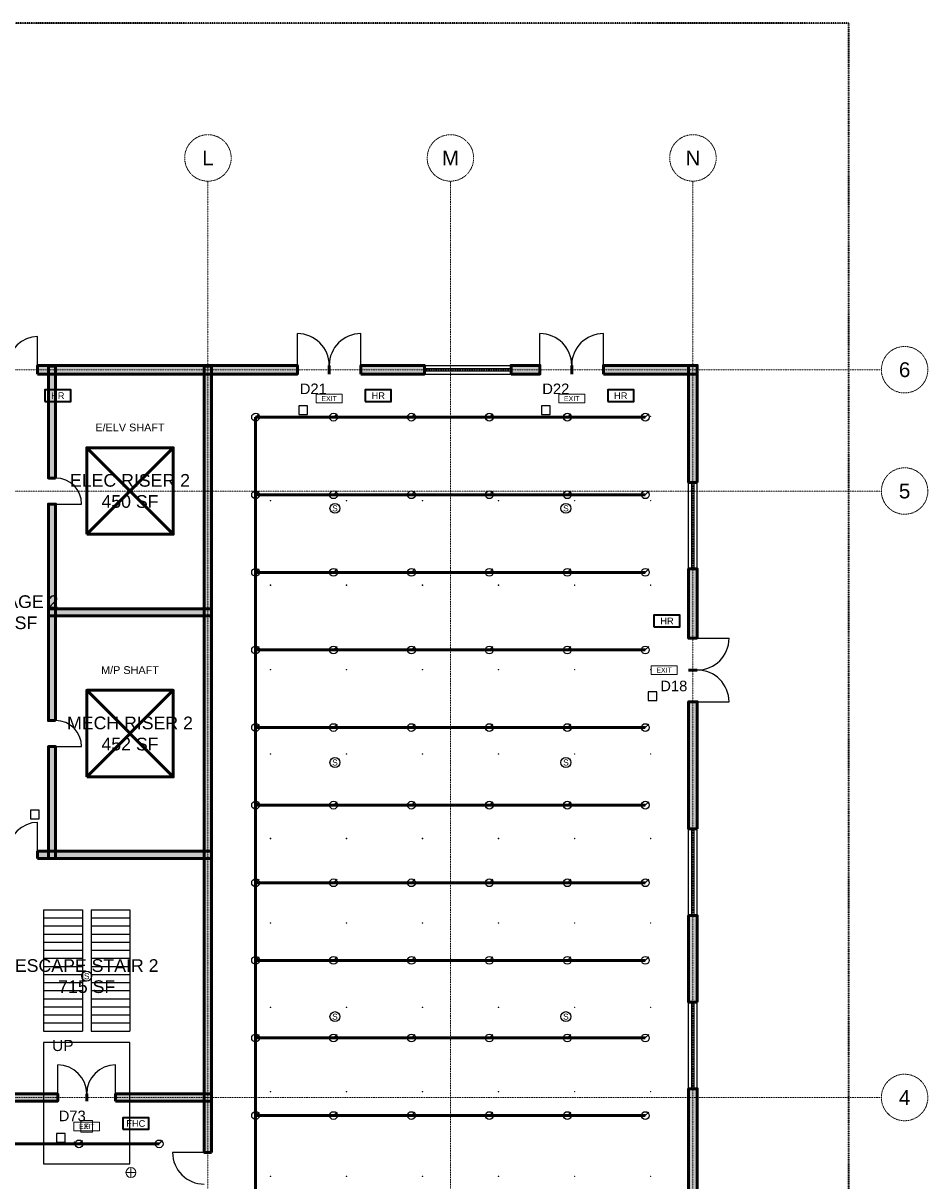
# Model space of a CAD drawing. Header units: inches. Extents: x -108 to 4832, y -12 to 3555.
# Tile 15 of 15: x 3598 to 4832, y 1965 to 3543. Entities that reach past the tile are written whole.
import ezdxf
from ezdxf.enums import TextEntityAlignment as Align

# ---------------------------------------------------------------- set-up
doc = ezdxf.new("R2010")
doc.units = ezdxf.units.IN
doc.header["$LTSCALE"] = 0.03937
doc.header["$MEASUREMENT"] = 0
doc.linetypes.add('CENTER', pattern=[5.08, 3.175, -0.635, 0.635, -0.635])
doc.linetypes.add('PHANTOM', pattern=[6.35, 3.175, -0.635, 0.635, -0.635, 0.635, -0.635])
for name, color, linetype, lineweight in [('A-ANNO-SYMB', 2, 'Continuous', 18), ('A-AREA-IDEN', 2, 'Continuous', 18), ('A-DOOR', 3, 'Continuous', 25), ('A-FLOR-STRS', 252, 'Continuous', 25), ('A-GLAZ', 4, 'Continuous', 25), ('A-WALL', 7, 'Continuous', 50), ('A-WALL-PATT', 8, 'Continuous', 9), ('C-PROP-LINE', 1, 'PHANTOM', 35), ('E-ANNO-TEXT', 52, 'Continuous', 18), ('E-DB', 6, 'Continuous', 50), ('E-FALM', 230, 'Continuous', 25), ('E-LITE', 2, 'Continuous', 18), ('E-LITE-EMER', 40, 'Continuous', 18), ('FP-ANNO-TEXT', 14, 'Continuous', 18), ('FP-HOSE', 20, 'Continuous', 35), ('FP-SPRK-HEAD', 1, 'Continuous', 25), ('FP-SPRK-PIPE', 12, 'Continuous', 50), ('M-ANNO-TEXT', 150, 'Continuous', 18), ('M-HVAC-EQPT', 30, 'Continuous', 50), ('M-HVAC-SCD', 4, 'Continuous', 18), ('S-GRID', 1, 'CENTER', 13)]:
    doc.layers.add(name, color=color, linetype=linetype, lineweight=lineweight)
doc.styles.add('NCS-ARIAL', font='arial.ttf')

msp = doc.modelspace()

# ---------------------------------------------------------------- hatches: boundary and pattern name
at = {"layer": 'A-WALL-PATT'}
for points in [[(3618.11024, 3064.96063), (3972.44094, 3064.96063), (3972.44094, 3076.77165), (3618.11024, 3076.77165)], [(3642.71654, 2923.22835), (3642.71654, 3075.7874), (3632.87402, 3075.7874), (3632.87402, 2923.22835)], [(3855.31496, 2003.93701), (3855.31496, 3075.7874), (3845.47244, 3075.7874), (3845.47244, 2003.93701)], [(4059.05512, 3064.96063), (4145.66929, 3064.96063), (4145.66929, 3076.77165), (4059.05512, 3076.77165)], [(4263.77953, 3064.96063), (4303.14961, 3064.96063), (4303.14961, 3076.77165), (4263.77953, 3076.77165)], [(4389.76378, 3064.96063), (4517.71654, 3064.96063), (4517.71654, 3076.77165), (4389.76378, 3076.77165)], [(4517.71654, 2917.32283), (4517.71654, 3076.77165), (4505.90551, 3076.77165), (4505.90551, 2917.32283)], [(3642.71654, 2592.51969), (3642.71654, 2887.79528), (3632.87402, 2887.79528), (3632.87402, 2592.51969)], [(4517.71654, 2704.72441), (4517.71654, 2799.2126), (4505.90551, 2799.2126), (4505.90551, 2704.72441)], [(3632.87402, 2735.23622), (3855.31496, 2735.23622), (3855.31496, 2745.07874), (3632.87402, 2745.07874)], [(4517.71654, 2444.88189), (4517.71654, 2618.11024), (4505.90551, 2618.11024), (4505.90551, 2444.88189)], [(3642.71654, 2404.52756), (3642.71654, 2557.08661), (3632.87402, 2557.08661), (3632.87402, 2404.52756)], [(3618.11024, 2404.52756), (3855.31496, 2404.52756), (3855.31496, 2414.37008), (3618.11024, 2414.37008)], [(4517.71654, 2208.66142), (4517.71654, 2326.77165), (4505.90551, 2326.77165), (4505.90551, 2208.66142)], [(3514.76378, 2073.8189), (3645.66929, 2073.8189), (3645.66929, 2083.66142), (3514.76378, 2083.66142)], [(3724.40945, 2073.8189), (3855.31496, 2073.8189), (3855.31496, 2083.66142), (3724.40945, 2083.66142)], [(4517.71654, 1885.82677), (4517.71654, 2090.55118), (4505.90551, 2090.55118), (4505.90551, 1885.82677)]]:
    msp.add_hatch(color=256, dxfattribs=at).paths.add_polyline_path(points)

# ---------------------------------------------------------------- linework, layer by layer
at = {"layer": 'A-DOOR'}
for p, q in [((3618.11024, 3076.77165), (3618.11024, 3116.14173)), ((3972.44094, 3076.77165), (3972.44094, 3120.07874)), ((4059.05512, 3076.77165), (4059.05512, 3120.07874)), ((4303.14961, 3076.77165), (4303.14961, 3120.07874)), ((4389.76378, 3076.77165), (4389.76378, 3120.07874)), ((3642.71654, 2887.79528), (3678.14961, 2887.79528)), ((4517.71654, 2704.72441), (4561.02362, 2704.72441)), ((4517.71654, 2618.11024), (4561.02362, 2618.11024)), ((3642.71654, 2557.08661), (3678.14961, 2557.08661)), ((3618.11024, 2414.37008), (3618.11024, 2453.74016)), ((3645.66929, 2083.66142), (3645.66929, 2123.0315)), ((3724.40945, 2083.66142), (3724.40945, 2123.0315)), ((3845.47244, 2003.93701), (3802.16535, 2003.93701))]:
    msp.add_line(p, q, dxfattribs=at)
for centre, radius, start, end in [((3618.11024, 3076.77165), 39.37008, 90, 180), ((3972.44094, 3076.77165), 43.30709, 0, 90), ((4059.05512, 3076.77165), 43.30709, 90, 180), ((4303.14961, 3076.77165), 43.30709, 0, 90), ((4389.76378, 3076.77165), 43.30709, 90, 180), ((3642.71654, 2887.79528), 35.43307, 0, 90), ((4517.71654, 2704.72441), 43.30709, -90, 0), ((4517.71654, 2618.11024), 43.30709, 0, 90), ((3642.71654, 2557.08661), 35.43307, 0, 90), ((3618.11024, 2414.37008), 39.37008, 90, 180), ((3645.66929, 2083.66142), 39.37008, 0, 90), ((3724.40945, 2083.66142), 39.37008, 90, 180), ((3845.47244, 2003.93701), 43.30709, 180, -90)]:
    msp.add_arc(centre, radius, start, end, dxfattribs=at)
at = {"layer": 'A-FLOR-STRS'}
for p, q in [((3625.98425, 2334.64567), (3679.13386, 2334.64567)), ((3625.98425, 2334.64567), (3625.98425, 2169.29134)), ((3625.98425, 2323.62205), (3679.13386, 2323.62205)), ((3679.13386, 2334.64567), (3679.13386, 2169.29134)), ((3690.94488, 2334.64567), (3744.09449, 2334.64567)), ((3690.94488, 2334.64567), (3690.94488, 2169.29134)), ((3690.94488, 2323.62205), (3744.09449, 2323.62205)), ((3744.09449, 2334.64567), (3744.09449, 2169.29134)), ((3625.98425, 2312.59843), (3679.13386, 2312.59843)), ((3690.94488, 2312.59843), (3744.09449, 2312.59843)), ((3625.98425, 2301.5748), (3679.13386, 2301.5748)), ((3625.98425, 2290.55118), (3679.13386, 2290.55118)), ((3690.94488, 2301.5748), (3744.09449, 2301.5748)), ((3690.94488, 2290.55118), (3744.09449, 2290.55118)), ((3625.98425, 2279.52756), (3679.13386, 2279.52756)), ((3690.94488, 2279.52756), (3744.09449, 2279.52756)), ((3625.98425, 2268.50394), (3679.13386, 2268.50394)), ((3625.98425, 2257.48031), (3679.13386, 2257.48031)), ((3690.94488, 2268.50394), (3744.09449, 2268.50394)), ((3690.94488, 2257.48031), (3744.09449, 2257.48031)), ((3625.98425, 2246.45669), (3679.13386, 2246.45669)), ((3690.94488, 2246.45669), (3744.09449, 2246.45669)), ((3625.98425, 2235.43307), (3679.13386, 2235.43307)), ((3690.94488, 2235.43307), (3744.09449, 2235.43307)), ((3625.98425, 2224.40945), (3679.13386, 2224.40945)), ((3625.98425, 2213.38583), (3679.13386, 2213.38583)), ((3690.94488, 2224.40945), (3744.09449, 2224.40945)), ((3690.94488, 2213.38583), (3744.09449, 2213.38583)), ((3625.98425, 2202.3622), (3679.13386, 2202.3622)), ((3690.94488, 2202.3622), (3744.09449, 2202.3622)), ((3625.98425, 2191.33858), (3679.13386, 2191.33858)), ((3625.98425, 2180.31496), (3679.13386, 2180.31496)), ((3690.94488, 2191.33858), (3744.09449, 2191.33858)), ((3690.94488, 2180.31496), (3744.09449, 2180.31496)), ((3625.98425, 2169.29134), (3679.13386, 2169.29134)), ((3690.94488, 2169.29134), (3744.09449, 2169.29134))]:
    msp.add_line(p, q, dxfattribs=at)
msp.add_lwpolyline([(3625.98425, 1988.18898), (3744.09449, 1988.18898), (3744.09449, 2153.54331), (3625.98425, 2153.54331)], close=True, dxfattribs=at)
at = {"layer": 'A-GLAZ'}
for p, q in [((4145.66929, 3076.77165), (4263.77953, 3076.77165)), ((4145.66929, 3072.34252), (4263.77953, 3072.34252)), ((4145.66929, 3069.38976), (4263.77953, 3069.38976)), ((4145.66929, 3064.96063), (4263.77953, 3064.96063)), ((4505.90551, 2799.2126), (4505.90551, 2917.32283)), ((4510.33465, 2799.2126), (4510.33465, 2917.32283)), ((4513.2874, 2799.2126), (4513.2874, 2917.32283)), ((4517.71654, 2799.2126), (4517.71654, 2917.32283)), ((4505.90551, 2326.77165), (4505.90551, 2444.88189)), ((4510.33465, 2326.77165), (4510.33465, 2444.88189)), ((4513.2874, 2326.77165), (4513.2874, 2444.88189)), ((4517.71654, 2326.77165), (4517.71654, 2444.88189)), ((4505.90551, 2090.55118), (4505.90551, 2208.66142)), ((4510.33465, 2090.55118), (4510.33465, 2208.66142)), ((4513.2874, 2090.55118), (4513.2874, 2208.66142)), ((4517.71654, 2090.55118), (4517.71654, 2208.66142))]:
    msp.add_line(p, q, dxfattribs=at)
at = {"layer": 'A-WALL'}
for p, q in [((3618.11024, 3064.96063), (3618.11024, 3076.77165)), ((3972.44094, 3064.96063), (3972.44094, 3076.77165)), ((4015.74803, 3064.96063), (4015.74803, 3076.77165)), ((4015.74803, 3064.96063), (4015.74803, 3076.77165)), ((4059.05512, 3064.96063), (4059.05512, 3076.77165)), ((4145.66929, 3064.96063), (4145.66929, 3076.77165)), ((4263.77953, 3064.96063), (4263.77953, 3076.77165)), ((4303.14961, 3064.96063), (4303.14961, 3076.77165)), ((4346.45669, 3064.96063), (4346.45669, 3076.77165)), ((4346.45669, 3064.96063), (4346.45669, 3076.77165)), ((4389.76378, 3064.96063), (4389.76378, 3076.77165)), ((3642.71654, 2923.22835), (3632.87402, 2923.22835)), ((4517.71654, 2917.32283), (4505.90551, 2917.32283)), ((3642.71654, 2887.79528), (3632.87402, 2887.79528)), ((4517.71654, 2799.2126), (4505.90551, 2799.2126)), ((4517.71654, 2704.72441), (4505.90551, 2704.72441)), ((4517.71654, 2661.41732), (4505.90551, 2661.41732)), ((4517.71654, 2661.41732), (4505.90551, 2661.41732)), ((4517.71654, 2618.11024), (4505.90551, 2618.11024)), ((3642.71654, 2592.51969), (3632.87402, 2592.51969)), ((3642.71654, 2557.08661), (3632.87402, 2557.08661)), ((4517.71654, 2444.88189), (4505.90551, 2444.88189)), ((3618.11024, 2404.52756), (3618.11024, 2414.37008)), ((4517.71654, 2326.77165), (4505.90551, 2326.77165)), ((4517.71654, 2208.66142), (4505.90551, 2208.66142)), ((3645.66929, 2073.8189), (3645.66929, 2083.66142)), ((3685.03937, 2073.8189), (3685.03937, 2083.66142)), ((3685.03937, 2073.8189), (3685.03937, 2083.66142)), ((3724.40945, 2073.8189), (3724.40945, 2083.66142)), ((4517.71654, 2090.55118), (4505.90551, 2090.55118)), ((3855.31496, 2003.93701), (3845.47244, 2003.93701))]:
    msp.add_line(p, q, dxfattribs=at)
for points in [[(3618.11024, 3064.96063), (3972.44094, 3064.96063), (3972.44094, 3076.77165), (3618.11024, 3076.77165)], [(3642.71654, 2923.22835), (3642.71654, 3075.7874), (3632.87402, 3075.7874), (3632.87402, 2923.22835)], [(3855.31496, 2003.93701), (3855.31496, 3075.7874), (3845.47244, 3075.7874), (3845.47244, 2003.93701)], [(4059.05512, 3064.96063), (4145.66929, 3064.96063), (4145.66929, 3076.77165), (4059.05512, 3076.77165)], [(4263.77953, 3064.96063), (4303.14961, 3064.96063), (4303.14961, 3076.77165), (4263.77953, 3076.77165)], [(4389.76378, 3064.96063), (4517.71654, 3064.96063), (4517.71654, 3076.77165), (4389.76378, 3076.77165)], [(4517.71654, 2917.32283), (4517.71654, 3076.77165), (4505.90551, 3076.77165), (4505.90551, 2917.32283)], [(3642.71654, 2592.51969), (3642.71654, 2887.79528), (3632.87402, 2887.79528), (3632.87402, 2592.51969)], [(4517.71654, 2704.72441), (4517.71654, 2799.2126), (4505.90551, 2799.2126), (4505.90551, 2704.72441)], [(3632.87402, 2735.23622), (3855.31496, 2735.23622), (3855.31496, 2745.07874), (3632.87402, 2745.07874)], [(4517.71654, 2444.88189), (4517.71654, 2618.11024), (4505.90551, 2618.11024), (4505.90551, 2444.88189)], [(3642.71654, 2404.52756), (3642.71654, 2557.08661), (3632.87402, 2557.08661), (3632.87402, 2404.52756)], [(3618.11024, 2404.52756), (3855.31496, 2404.52756), (3855.31496, 2414.37008), (3618.11024, 2414.37008)], [(4517.71654, 2208.66142), (4517.71654, 2326.77165), (4505.90551, 2326.77165), (4505.90551, 2208.66142)], [(3514.76378, 2073.8189), (3645.66929, 2073.8189), (3645.66929, 2083.66142), (3514.76378, 2083.66142)], [(3724.40945, 2073.8189), (3855.31496, 2073.8189), (3855.31496, 2083.66142), (3724.40945, 2083.66142)], [(4517.71654, 1885.82677), (4517.71654, 2090.55118), (4505.90551, 2090.55118), (4505.90551, 1885.82677)]]:
    msp.add_lwpolyline(points, close=True, dxfattribs=at)
at = {"layer": 'C-PROP-LINE'}
msp.add_lwpolyline([(0, 0), (4724.40945, 0), (4724.40945, 3543.30709), (0, 3543.30709)], close=True, dxfattribs=at)
at = {"layer": 'E-DB'}
for p, q in [((3685.03937, 2846.45669), (3803.14961, 2964.56693)), ((3685.03937, 2964.56693), (3803.14961, 2846.45669))]:
    msp.add_line(p, q, dxfattribs=at)
msp.add_lwpolyline([(3685.03937, 2846.45669), (3803.14961, 2846.45669), (3803.14961, 2964.56693), (3685.03937, 2964.56693)], close=True, dxfattribs=at)
at = {"layer": 'E-FALM'}
for points in [[(3974.40945, 3009.84252), (3986.22047, 3009.84252), (3986.22047, 3021.65354), (3974.40945, 3021.65354)], [(4305.11811, 3009.84252), (4316.92913, 3009.84252), (4316.92913, 3021.65354), (4305.11811, 3021.65354)], [(4450.7874, 2620.07874), (4462.59843, 2620.07874), (4462.59843, 2631.88976), (4450.7874, 2631.88976)], [(3608.26772, 2458.66142), (3620.07874, 2458.66142), (3620.07874, 2470.47244), (3608.26772, 2470.47244)], [(3643.70079, 2017.71654), (3655.51181, 2017.71654), (3655.51181, 2029.52756), (3643.70079, 2029.52756)]]:
    msp.add_lwpolyline(points, close=True, dxfattribs=at)
for centre in [(4023.62205, 2881.88976), (4338.58268, 2881.88976), (4023.62205, 2535.43307), (4338.58268, 2535.43307), (3685.03937, 2244.09449), (4023.62205, 2188.97638), (4338.58268, 2188.97638)]:
    msp.add_circle(centre, 6.80315, dxfattribs=at)
at = {"layer": 'E-LITE'}
for p, q in [((3738.60367, 1976.37795), (3752.20997, 1976.37795)), ((3745.40682, 1969.5748), (3745.40682, 1983.1811))]:
    msp.add_line(p, q, dxfattribs=at)
msp.add_circle((3745.40682, 1976.37795), 6.80315, dxfattribs=at)
at = {"layer": 'E-LITE-EMER'}
for points in [[(3998.0315, 3025.59055), (4033.46457, 3025.59055), (4033.46457, 3037.40157), (3998.0315, 3037.40157)], [(4328.74016, 3025.59055), (4364.17323, 3025.59055), (4364.17323, 3037.40157), (4328.74016, 3037.40157)], [(4454.72441, 2655.51181), (4490.15748, 2655.51181), (4490.15748, 2667.32283), (4454.72441, 2667.32283)], [(3667.32283, 2033.46457), (3702.75591, 2033.46457), (3702.75591, 2045.27559), (3667.32283, 2045.27559)], [(3677.16535, 2031.49606), (3692.91339, 2031.49606), (3692.91339, 2047.24409), (3677.16535, 2047.24409)]]:
    msp.add_lwpolyline(points, close=True, dxfattribs=at)
at = {"layer": 'FP-HOSE'}
for points in [[(3627.95276, 3027.55906), (3663.38583, 3027.55906), (3663.38583, 3043.30709), (3627.95276, 3043.30709)], [(4064.96063, 3027.55906), (4100.3937, 3027.55906), (4100.3937, 3043.30709), (4064.96063, 3043.30709)], [(4395.66929, 3027.55906), (4431.10236, 3027.55906), (4431.10236, 3043.30709), (4395.66929, 3043.30709)], [(4458.66142, 2720.47244), (4494.09449, 2720.47244), (4494.09449, 2736.22047), (4458.66142, 2736.22047)], [(3734.25197, 2035.43307), (3769.68504, 2035.43307), (3769.68504, 2051.1811), (3734.25197, 2051.1811)]]:
    msp.add_lwpolyline(points, close=True, dxfattribs=at)
at = {"layer": 'FP-SPRK-HEAD'}
for p, q in [((3915.35433, 3006.16227), (3920.11654, 3010.92448)), ((4021.65354, 3006.16227), (4026.41575, 3010.92448)), ((4127.95276, 3006.16227), (4132.71496, 3010.92448)), ((4234.25197, 3006.16227), (4239.01417, 3010.92448)), ((4340.55118, 3006.16227), (4345.31339, 3010.92448)), ((4446.85039, 3006.16227), (4451.6126, 3010.92448)), ((3915.35433, 2900.37658), (3920.11654, 2905.13879)), ((4021.65354, 2900.37658), (4026.41575, 2905.13879)), ((4127.95276, 2900.37658), (4132.71496, 2905.13879)), ((4234.25197, 2900.37658), (4239.01417, 2905.13879)), ((4340.55118, 2900.37658), (4345.31339, 2905.13879)), ((4446.85039, 2900.37658), (4451.6126, 2905.13879)), ((3915.35433, 2794.59089), (3920.11654, 2799.3531)), ((4021.65354, 2794.59089), (4026.41575, 2799.3531)), ((4127.95276, 2794.59089), (4132.71496, 2799.3531)), ((4234.25197, 2794.59089), (4239.01417, 2799.3531)), ((4340.55118, 2794.59089), (4345.31339, 2799.3531)), ((4446.85039, 2794.59089), (4451.6126, 2799.3531)), ((3915.35433, 2688.8052), (3920.11654, 2693.56741)), ((4021.65354, 2688.8052), (4026.41575, 2693.56741)), ((4127.95276, 2688.8052), (4132.71496, 2693.56741)), ((4234.25197, 2688.8052), (4239.01417, 2693.56741)), ((4340.55118, 2688.8052), (4345.31339, 2693.56741)), ((4446.85039, 2688.8052), (4451.6126, 2693.56741)), ((3915.35433, 2583.01951), (3920.11654, 2587.78172)), ((4021.65354, 2583.01951), (4026.41575, 2587.78172)), ((4127.95276, 2583.01951), (4132.71496, 2587.78172)), ((4234.25197, 2583.01951), (4239.01417, 2587.78172)), ((4340.55118, 2583.01951), (4345.31339, 2587.78172)), ((4446.85039, 2583.01951), (4451.6126, 2587.78172)), ((3915.35433, 2477.23382), (3920.11654, 2481.99603)), ((4021.65354, 2477.23382), (4026.41575, 2481.99603)), ((4127.95276, 2477.23382), (4132.71496, 2481.99603)), ((4234.25197, 2477.23382), (4239.01417, 2481.99603)), ((4340.55118, 2477.23382), (4345.31339, 2481.99603)), ((4446.85039, 2477.23382), (4451.6126, 2481.99603)), ((3915.35433, 2371.44813), (3920.11654, 2376.21034)), ((4021.65354, 2371.44813), (4026.41575, 2376.21034)), ((4127.95276, 2371.44813), (4132.71496, 2376.21034)), ((4234.25197, 2371.44813), (4239.01417, 2376.21034)), ((4340.55118, 2371.44813), (4345.31339, 2376.21034)), ((4446.85039, 2371.44813), (4451.6126, 2376.21034)), ((3915.35433, 2265.66244), (3920.11654, 2270.42465)), ((4021.65354, 2265.66244), (4026.41575, 2270.42465)), ((4127.95276, 2265.66244), (4132.71496, 2270.42465)), ((4234.25197, 2265.66244), (4239.01417, 2270.42465)), ((4340.55118, 2265.66244), (4345.31339, 2270.42465)), ((4446.85039, 2265.66244), (4451.6126, 2270.42465)), ((3915.35433, 2159.87675), (3920.11654, 2164.63896)), ((4021.65354, 2159.87675), (4026.41575, 2164.63896)), ((4127.95276, 2159.87675), (4132.71496, 2164.63896)), ((4234.25197, 2159.87675), (4239.01417, 2164.63896)), ((4340.55118, 2159.87675), (4345.31339, 2164.63896)), ((4446.85039, 2159.87675), (4451.6126, 2164.63896)), ((3915.35433, 2054.09106), (3920.11654, 2058.85327)), ((4021.65354, 2054.09106), (4026.41575, 2058.85327)), ((4127.95276, 2054.09106), (4132.71496, 2058.85327)), ((4234.25197, 2054.09106), (4239.01417, 2058.85327)), ((4340.55118, 2054.09106), (4345.31339, 2058.85327)), ((4446.85039, 2054.09106), (4451.6126, 2058.85327)), ((3674.54068, 2015.46682), (3679.30289, 2020.22902)), ((3783.90201, 2015.46682), (3788.66422, 2020.22902))]:
    msp.add_line(p, q, dxfattribs=at)
for centre in [(3915.35433, 3006.16227), (4021.65354, 3006.16227), (4127.95276, 3006.16227), (4234.25197, 3006.16227), (4340.55118, 3006.16227), (4446.85039, 3006.16227), (3915.35433, 2900.37658), (4021.65354, 2900.37658), (4127.95276, 2900.37658), (4234.25197, 2900.37658), (4340.55118, 2900.37658), (4446.85039, 2900.37658), (3915.35433, 2794.59089), (4021.65354, 2794.59089), (4127.95276, 2794.59089), (4234.25197, 2794.59089), (4340.55118, 2794.59089), (4446.85039, 2794.59089), (3915.35433, 2688.8052), (4021.65354, 2688.8052), (4127.95276, 2688.8052), (4234.25197, 2688.8052), (4340.55118, 2688.8052), (4446.85039, 2688.8052), (3915.35433, 2583.01951), (4021.65354, 2583.01951), (4127.95276, 2583.01951), (4234.25197, 2583.01951), (4340.55118, 2583.01951), (4446.85039, 2583.01951), (3915.35433, 2477.23382), (4021.65354, 2477.23382), (4127.95276, 2477.23382), (4234.25197, 2477.23382), (4340.55118, 2477.23382), (4446.85039, 2477.23382), (3915.35433, 2371.44813), (4021.65354, 2371.44813), (4127.95276, 2371.44813), (4234.25197, 2371.44813), (4340.55118, 2371.44813), (4446.85039, 2371.44813), (3915.35433, 2265.66244), (4021.65354, 2265.66244), (4127.95276, 2265.66244), (4234.25197, 2265.66244), (4340.55118, 2265.66244), (4446.85039, 2265.66244), (3915.35433, 2159.87675), (4021.65354, 2159.87675), (4127.95276, 2159.87675), (4234.25197, 2159.87675), (4340.55118, 2159.87675), (4446.85039, 2159.87675), (3915.35433, 2054.09106), (4021.65354, 2054.09106), (4127.95276, 2054.09106), (4234.25197, 2054.09106), (4340.55118, 2054.09106), (4446.85039, 2054.09106), (3674.54068, 2015.46682), (3783.90201, 2015.46682)]:
    msp.add_circle(centre, 5.29134, dxfattribs=at)
at = {"layer": 'FP-SPRK-PIPE'}
for p, q in [((3915.35433, 3006.16227), (4021.65354, 3006.16227)), ((3915.35433, 2900.37658), (3915.35433, 3006.16227)), ((4021.65354, 3006.16227), (4127.95276, 3006.16227)), ((4127.95276, 3006.16227), (4234.25197, 3006.16227)), ((4234.25197, 3006.16227), (4340.55118, 3006.16227)), ((4340.55118, 3006.16227), (4446.85039, 3006.16227)), ((3915.35433, 2900.37658), (4021.65354, 2900.37658)), ((3915.35433, 2794.59089), (3915.35433, 2900.37658)), ((4021.65354, 2900.37658), (4127.95276, 2900.37658)), ((4127.95276, 2900.37658), (4234.25197, 2900.37658)), ((4234.25197, 2900.37658), (4340.55118, 2900.37658)), ((4340.55118, 2900.37658), (4446.85039, 2900.37658)), ((3915.35433, 2794.59089), (4021.65354, 2794.59089)), ((3915.35433, 2688.8052), (3915.35433, 2794.59089)), ((4021.65354, 2794.59089), (4127.95276, 2794.59089)), ((4127.95276, 2794.59089), (4234.25197, 2794.59089)), ((4234.25197, 2794.59089), (4340.55118, 2794.59089)), ((4340.55118, 2794.59089), (4446.85039, 2794.59089)), ((3915.35433, 2688.8052), (4021.65354, 2688.8052)), ((3915.35433, 2583.01951), (3915.35433, 2688.8052)), ((4021.65354, 2688.8052), (4127.95276, 2688.8052)), ((4127.95276, 2688.8052), (4234.25197, 2688.8052)), ((4234.25197, 2688.8052), (4340.55118, 2688.8052)), ((4340.55118, 2688.8052), (4446.85039, 2688.8052)), ((3915.35433, 2583.01951), (4021.65354, 2583.01951)), ((3915.35433, 2477.23382), (3915.35433, 2583.01951)), ((4021.65354, 2583.01951), (4127.95276, 2583.01951)), ((4127.95276, 2583.01951), (4234.25197, 2583.01951)), ((4234.25197, 2583.01951), (4340.55118, 2583.01951)), ((4340.55118, 2583.01951), (4446.85039, 2583.01951)), ((3915.35433, 2477.23382), (4021.65354, 2477.23382)), ((3915.35433, 2371.44813), (3915.35433, 2477.23382)), ((4021.65354, 2477.23382), (4127.95276, 2477.23382)), ((4127.95276, 2477.23382), (4234.25197, 2477.23382)), ((4234.25197, 2477.23382), (4340.55118, 2477.23382)), ((4340.55118, 2477.23382), (4446.85039, 2477.23382)), ((3915.35433, 2371.44813), (4021.65354, 2371.44813)), ((3915.35433, 2265.66244), (3915.35433, 2371.44813)), ((4021.65354, 2371.44813), (4127.95276, 2371.44813)), ((4127.95276, 2371.44813), (4234.25197, 2371.44813)), ((4234.25197, 2371.44813), (4340.55118, 2371.44813)), ((4340.55118, 2371.44813), (4446.85039, 2371.44813)), ((3915.35433, 2265.66244), (4021.65354, 2265.66244)), ((3915.35433, 2159.87675), (3915.35433, 2265.66244)), ((4021.65354, 2265.66244), (4127.95276, 2265.66244)), ((4127.95276, 2265.66244), (4234.25197, 2265.66244)), ((4234.25197, 2265.66244), (4340.55118, 2265.66244)), ((4340.55118, 2265.66244), (4446.85039, 2265.66244)), ((3915.35433, 2159.87675), (4021.65354, 2159.87675)), ((3915.35433, 2054.09106), (3915.35433, 2159.87675)), ((4021.65354, 2159.87675), (4127.95276, 2159.87675)), ((4127.95276, 2159.87675), (4234.25197, 2159.87675)), ((4234.25197, 2159.87675), (4340.55118, 2159.87675)), ((4340.55118, 2159.87675), (4446.85039, 2159.87675)), ((3915.35433, 2054.09106), (4021.65354, 2054.09106)), ((3915.35433, 1948.30537), (3915.35433, 2054.09106)), ((4021.65354, 2054.09106), (4127.95276, 2054.09106)), ((4127.95276, 2054.09106), (4234.25197, 2054.09106)), ((4234.25197, 2054.09106), (4340.55118, 2054.09106)), ((4340.55118, 2054.09106), (4446.85039, 2054.09106)), ((3565.17935, 2015.46682), (3674.54068, 2015.46682)), ((3674.54068, 2015.46682), (3783.90201, 2015.46682))]:
    msp.add_line(p, q, dxfattribs=at)
at = {"layer": 'M-HVAC-EQPT'}
for p, q in [((3685.03937, 2515.74803), (3803.14961, 2633.85827)), ((3685.03937, 2633.85827), (3803.14961, 2515.74803))]:
    msp.add_line(p, q, dxfattribs=at)
msp.add_lwpolyline([(3685.03937, 2515.74803), (3803.14961, 2515.74803), (3803.14961, 2633.85827), (3685.03937, 2633.85827)], close=True, dxfattribs=at)
at = {"layer": 'M-HVAC-SCD'}
for p, q in [((3935.39794, 3007.10772), (3935.99314, 3007.70292)), ((3935.39794, 3007.70292), (3935.99314, 3007.10772)), ((4039.07248, 3007.10772), (4039.66768, 3007.70292)), ((4039.07248, 3007.70292), (4039.66768, 3007.10772)), ((4142.74702, 3007.10772), (4143.34222, 3007.70292)), ((4142.74702, 3007.70292), (4143.34222, 3007.10772)), ((4246.42156, 3007.10772), (4247.01676, 3007.70292)), ((4246.42156, 3007.70292), (4247.01676, 3007.10772)), ((4350.0961, 3007.10772), (4350.6913, 3007.70292)), ((4350.0961, 3007.70292), (4350.6913, 3007.10772)), ((4453.77064, 3007.10772), (4454.36584, 3007.70292)), ((4453.77064, 3007.70292), (4454.36584, 3007.10772)), ((3935.39794, 2891.99711), (3935.99314, 2892.59231)), ((3935.39794, 2892.59231), (3935.99314, 2891.99711)), ((4039.07248, 2891.99711), (4039.66768, 2892.59231)), ((4039.07248, 2892.59231), (4039.66768, 2891.99711)), ((4142.74702, 2891.99711), (4143.34222, 2892.59231)), ((4142.74702, 2892.59231), (4143.34222, 2891.99711)), ((4246.42156, 2891.99711), (4247.01676, 2892.59231)), ((4246.42156, 2892.59231), (4247.01676, 2891.99711)), ((4350.0961, 2891.99711), (4350.6913, 2892.59231)), ((4350.0961, 2892.59231), (4350.6913, 2891.99711)), ((4453.77064, 2891.99711), (4454.36584, 2892.59231)), ((4453.77064, 2892.59231), (4454.36584, 2891.99711)), ((3935.39794, 2776.8865), (3935.99314, 2777.4817)), ((3935.39794, 2777.4817), (3935.99314, 2776.8865)), ((4039.07248, 2776.8865), (4039.66768, 2777.4817)), ((4039.07248, 2777.4817), (4039.66768, 2776.8865)), ((4142.74702, 2776.8865), (4143.34222, 2777.4817)), ((4142.74702, 2777.4817), (4143.34222, 2776.8865)), ((4246.42156, 2776.8865), (4247.01676, 2777.4817)), ((4246.42156, 2777.4817), (4247.01676, 2776.8865)), ((4350.0961, 2776.8865), (4350.6913, 2777.4817)), ((4350.0961, 2777.4817), (4350.6913, 2776.8865)), ((4453.77064, 2776.8865), (4454.36584, 2777.4817)), ((4453.77064, 2777.4817), (4454.36584, 2776.8865)), ((3935.39794, 2661.77589), (3935.99314, 2662.37109)), ((3935.39794, 2662.37109), (3935.99314, 2661.77589)), ((4039.07248, 2661.77589), (4039.66768, 2662.37109)), ((4039.07248, 2662.37109), (4039.66768, 2661.77589)), ((4142.74702, 2661.77589), (4143.34222, 2662.37109)), ((4142.74702, 2662.37109), (4143.34222, 2661.77589)), ((4246.42156, 2661.77589), (4247.01676, 2662.37109)), ((4246.42156, 2662.37109), (4247.01676, 2661.77589)), ((4350.0961, 2661.77589), (4350.6913, 2662.37109)), ((4350.0961, 2662.37109), (4350.6913, 2661.77589)), ((4453.77064, 2661.77589), (4454.36584, 2662.37109)), ((4453.77064, 2662.37109), (4454.36584, 2661.77589)), ((3935.39794, 2546.66528), (3935.99314, 2547.26048)), ((3935.39794, 2547.26048), (3935.99314, 2546.66528)), ((4039.07248, 2546.66528), (4039.66768, 2547.26048)), ((4039.07248, 2547.26048), (4039.66768, 2546.66528)), ((4142.74702, 2546.66528), (4143.34222, 2547.26048)), ((4142.74702, 2547.26048), (4143.34222, 2546.66528)), ((4246.42156, 2546.66528), (4247.01676, 2547.26048)), ((4246.42156, 2547.26048), (4247.01676, 2546.66528)), ((4350.0961, 2546.66528), (4350.6913, 2547.26048)), ((4350.0961, 2547.26048), (4350.6913, 2546.66528)), ((4453.77064, 2546.66528), (4454.36584, 2547.26048)), ((4453.77064, 2547.26048), (4454.36584, 2546.66528)), ((3935.39794, 2431.55467), (3935.99314, 2432.14987)), ((3935.39794, 2432.14987), (3935.99314, 2431.55467)), ((4039.07248, 2431.55467), (4039.66768, 2432.14987)), ((4039.07248, 2432.14987), (4039.66768, 2431.55467)), ((4142.74702, 2431.55467), (4143.34222, 2432.14987)), ((4142.74702, 2432.14987), (4143.34222, 2431.55467)), ((4246.42156, 2431.55467), (4247.01676, 2432.14987)), ((4246.42156, 2432.14987), (4247.01676, 2431.55467)), ((4350.0961, 2431.55467), (4350.6913, 2432.14987)), ((4350.0961, 2432.14987), (4350.6913, 2431.55467)), ((4453.77064, 2431.55467), (4454.36584, 2432.14987)), ((4453.77064, 2432.14987), (4454.36584, 2431.55467)), ((3935.39794, 2316.44406), (3935.99314, 2317.03926)), ((3935.39794, 2317.03926), (3935.99314, 2316.44406)), ((4039.07248, 2316.44406), (4039.66768, 2317.03926)), ((4039.07248, 2317.03926), (4039.66768, 2316.44406)), ((4142.74702, 2316.44406), (4143.34222, 2317.03926)), ((4142.74702, 2317.03926), (4143.34222, 2316.44406)), ((4246.42156, 2316.44406), (4247.01676, 2317.03926)), ((4246.42156, 2317.03926), (4247.01676, 2316.44406)), ((4350.0961, 2316.44406), (4350.6913, 2317.03926)), ((4350.0961, 2317.03926), (4350.6913, 2316.44406)), ((4453.77064, 2316.44406), (4454.36584, 2317.03926)), ((4453.77064, 2317.03926), (4454.36584, 2316.44406)), ((3935.39794, 2201.33345), (3935.99314, 2201.92865)), ((3935.39794, 2201.92865), (3935.99314, 2201.33345)), ((4039.07248, 2201.33345), (4039.66768, 2201.92865)), ((4039.07248, 2201.92865), (4039.66768, 2201.33345)), ((4142.74702, 2201.33345), (4143.34222, 2201.92865)), ((4142.74702, 2201.92865), (4143.34222, 2201.33345)), ((4246.42156, 2201.33345), (4247.01676, 2201.92865)), ((4246.42156, 2201.92865), (4247.01676, 2201.33345)), ((4350.0961, 2201.33345), (4350.6913, 2201.92865)), ((4350.0961, 2201.92865), (4350.6913, 2201.33345)), ((4453.77064, 2201.33345), (4454.36584, 2201.92865)), ((4453.77064, 2201.92865), (4454.36584, 2201.33345)), ((3935.39794, 2086.22283), (3935.99314, 2086.81804)), ((3935.39794, 2086.81804), (3935.99314, 2086.22283)), ((4039.07248, 2086.22283), (4039.66768, 2086.81804)), ((4039.07248, 2086.81804), (4039.66768, 2086.22283)), ((4142.74702, 2086.22283), (4143.34222, 2086.81804)), ((4142.74702, 2086.81804), (4143.34222, 2086.22283)), ((4246.42156, 2086.22283), (4247.01676, 2086.81804)), ((4246.42156, 2086.81804), (4247.01676, 2086.22283)), ((4350.0961, 2086.22283), (4350.6913, 2086.81804)), ((4350.0961, 2086.81804), (4350.6913, 2086.22283)), ((4453.77064, 2086.22283), (4454.36584, 2086.81804)), ((4453.77064, 2086.81804), (4454.36584, 2086.22283)), ((3667.97012, 2017.72178), (3668.56532, 2018.31698)), ((3667.97012, 2018.31698), (3668.56532, 2017.72178)), ((3785.45043, 2017.72178), (3786.04563, 2018.31698)), ((3785.45043, 2018.31698), (3786.04563, 2017.72178)), ((3935.39794, 1971.11222), (3935.99314, 1971.70742)), ((3935.39794, 1971.70742), (3935.99314, 1971.11222)), ((4039.07248, 1971.11222), (4039.66768, 1971.70742)), ((4039.07248, 1971.70742), (4039.66768, 1971.11222)), ((4142.74702, 1971.11222), (4143.34222, 1971.70742)), ((4142.74702, 1971.70742), (4143.34222, 1971.11222)), ((4246.42156, 1971.11222), (4247.01676, 1971.70742)), ((4246.42156, 1971.70742), (4247.01676, 1971.11222)), ((4350.0961, 1971.11222), (4350.6913, 1971.70742)), ((4350.0961, 1971.70742), (4350.6913, 1971.11222)), ((4453.77064, 1971.11222), (4454.36584, 1971.70742)), ((4453.77064, 1971.70742), (4454.36584, 1971.11222))]:
    msp.add_line(p, q, dxfattribs=at)
for points in [[(3935.39794, 3007.10772), (3935.99314, 3007.10772), (3935.99314, 3007.70292), (3935.39794, 3007.70292)], [(4039.07248, 3007.10772), (4039.66768, 3007.10772), (4039.66768, 3007.70292), (4039.07248, 3007.70292)], [(4142.74702, 3007.10772), (4143.34222, 3007.10772), (4143.34222, 3007.70292), (4142.74702, 3007.70292)], [(4246.42156, 3007.10772), (4247.01676, 3007.10772), (4247.01676, 3007.70292), (4246.42156, 3007.70292)], [(4350.0961, 3007.10772), (4350.6913, 3007.10772), (4350.6913, 3007.70292), (4350.0961, 3007.70292)], [(4453.77064, 3007.10772), (4454.36584, 3007.10772), (4454.36584, 3007.70292), (4453.77064, 3007.70292)], [(3935.39794, 2891.99711), (3935.99314, 2891.99711), (3935.99314, 2892.59231), (3935.39794, 2892.59231)], [(4039.07248, 2891.99711), (4039.66768, 2891.99711), (4039.66768, 2892.59231), (4039.07248, 2892.59231)], [(4142.74702, 2891.99711), (4143.34222, 2891.99711), (4143.34222, 2892.59231), (4142.74702, 2892.59231)], [(4246.42156, 2891.99711), (4247.01676, 2891.99711), (4247.01676, 2892.59231), (4246.42156, 2892.59231)], [(4350.0961, 2891.99711), (4350.6913, 2891.99711), (4350.6913, 2892.59231), (4350.0961, 2892.59231)], [(4453.77064, 2891.99711), (4454.36584, 2891.99711), (4454.36584, 2892.59231), (4453.77064, 2892.59231)], [(3935.39794, 2776.8865), (3935.99314, 2776.8865), (3935.99314, 2777.4817), (3935.39794, 2777.4817)], [(4039.07248, 2776.8865), (4039.66768, 2776.8865), (4039.66768, 2777.4817), (4039.07248, 2777.4817)], [(4142.74702, 2776.8865), (4143.34222, 2776.8865), (4143.34222, 2777.4817), (4142.74702, 2777.4817)], [(4246.42156, 2776.8865), (4247.01676, 2776.8865), (4247.01676, 2777.4817), (4246.42156, 2777.4817)], [(4350.0961, 2776.8865), (4350.6913, 2776.8865), (4350.6913, 2777.4817), (4350.0961, 2777.4817)], [(4453.77064, 2776.8865), (4454.36584, 2776.8865), (4454.36584, 2777.4817), (4453.77064, 2777.4817)], [(3935.39794, 2661.77589), (3935.99314, 2661.77589), (3935.99314, 2662.37109), (3935.39794, 2662.37109)], [(4039.07248, 2661.77589), (4039.66768, 2661.77589), (4039.66768, 2662.37109), (4039.07248, 2662.37109)], [(4142.74702, 2661.77589), (4143.34222, 2661.77589), (4143.34222, 2662.37109), (4142.74702, 2662.37109)], [(4246.42156, 2661.77589), (4247.01676, 2661.77589), (4247.01676, 2662.37109), (4246.42156, 2662.37109)], [(4350.0961, 2661.77589), (4350.6913, 2661.77589), (4350.6913, 2662.37109), (4350.0961, 2662.37109)], [(4453.77064, 2661.77589), (4454.36584, 2661.77589), (4454.36584, 2662.37109), (4453.77064, 2662.37109)], [(3935.39794, 2546.66528), (3935.99314, 2546.66528), (3935.99314, 2547.26048), (3935.39794, 2547.26048)], [(4039.07248, 2546.66528), (4039.66768, 2546.66528), (4039.66768, 2547.26048), (4039.07248, 2547.26048)], [(4142.74702, 2546.66528), (4143.34222, 2546.66528), (4143.34222, 2547.26048), (4142.74702, 2547.26048)], [(4246.42156, 2546.66528), (4247.01676, 2546.66528), (4247.01676, 2547.26048), (4246.42156, 2547.26048)], [(4350.0961, 2546.66528), (4350.6913, 2546.66528), (4350.6913, 2547.26048), (4350.0961, 2547.26048)], [(4453.77064, 2546.66528), (4454.36584, 2546.66528), (4454.36584, 2547.26048), (4453.77064, 2547.26048)], [(3935.39794, 2431.55467), (3935.99314, 2431.55467), (3935.99314, 2432.14987), (3935.39794, 2432.14987)], [(4039.07248, 2431.55467), (4039.66768, 2431.55467), (4039.66768, 2432.14987), (4039.07248, 2432.14987)], [(4142.74702, 2431.55467), (4143.34222, 2431.55467), (4143.34222, 2432.14987), (4142.74702, 2432.14987)], [(4246.42156, 2431.55467), (4247.01676, 2431.55467), (4247.01676, 2432.14987), (4246.42156, 2432.14987)], [(4350.0961, 2431.55467), (4350.6913, 2431.55467), (4350.6913, 2432.14987), (4350.0961, 2432.14987)], [(4453.77064, 2431.55467), (4454.36584, 2431.55467), (4454.36584, 2432.14987), (4453.77064, 2432.14987)], [(3935.39794, 2316.44406), (3935.99314, 2316.44406), (3935.99314, 2317.03926), (3935.39794, 2317.03926)], [(4039.07248, 2316.44406), (4039.66768, 2316.44406), (4039.66768, 2317.03926), (4039.07248, 2317.03926)], [(4142.74702, 2316.44406), (4143.34222, 2316.44406), (4143.34222, 2317.03926), (4142.74702, 2317.03926)], [(4246.42156, 2316.44406), (4247.01676, 2316.44406), (4247.01676, 2317.03926), (4246.42156, 2317.03926)], [(4350.0961, 2316.44406), (4350.6913, 2316.44406), (4350.6913, 2317.03926), (4350.0961, 2317.03926)], [(4453.77064, 2316.44406), (4454.36584, 2316.44406), (4454.36584, 2317.03926), (4453.77064, 2317.03926)], [(3935.39794, 2201.33345), (3935.99314, 2201.33345), (3935.99314, 2201.92865), (3935.39794, 2201.92865)], [(4039.07248, 2201.33345), (4039.66768, 2201.33345), (4039.66768, 2201.92865), (4039.07248, 2201.92865)], [(4142.74702, 2201.33345), (4143.34222, 2201.33345), (4143.34222, 2201.92865), (4142.74702, 2201.92865)], [(4246.42156, 2201.33345), (4247.01676, 2201.33345), (4247.01676, 2201.92865), (4246.42156, 2201.92865)], [(4350.0961, 2201.33345), (4350.6913, 2201.33345), (4350.6913, 2201.92865), (4350.0961, 2201.92865)], [(4453.77064, 2201.33345), (4454.36584, 2201.33345), (4454.36584, 2201.92865), (4453.77064, 2201.92865)], [(3935.39794, 2086.22283), (3935.99314, 2086.22283), (3935.99314, 2086.81804), (3935.39794, 2086.81804)], [(4039.07248, 2086.22283), (4039.66768, 2086.22283), (4039.66768, 2086.81804), (4039.07248, 2086.81804)], [(4142.74702, 2086.22283), (4143.34222, 2086.22283), (4143.34222, 2086.81804), (4142.74702, 2086.81804)], [(4246.42156, 2086.22283), (4247.01676, 2086.22283), (4247.01676, 2086.81804), (4246.42156, 2086.81804)], [(4350.0961, 2086.22283), (4350.6913, 2086.22283), (4350.6913, 2086.81804), (4350.0961, 2086.81804)], [(4453.77064, 2086.22283), (4454.36584, 2086.22283), (4454.36584, 2086.81804), (4453.77064, 2086.81804)], [(3667.97012, 2017.72178), (3668.56532, 2017.72178), (3668.56532, 2018.31698), (3667.97012, 2018.31698)], [(3785.45043, 2017.72178), (3786.04563, 2017.72178), (3786.04563, 2018.31698), (3785.45043, 2018.31698)], [(3935.39794, 1971.11222), (3935.99314, 1971.11222), (3935.99314, 1971.70742), (3935.39794, 1971.70742)], [(4039.07248, 1971.11222), (4039.66768, 1971.11222), (4039.66768, 1971.70742), (4039.07248, 1971.70742)], [(4142.74702, 1971.11222), (4143.34222, 1971.11222), (4143.34222, 1971.70742), (4142.74702, 1971.70742)], [(4246.42156, 1971.11222), (4247.01676, 1971.11222), (4247.01676, 1971.70742), (4246.42156, 1971.70742)], [(4350.0961, 1971.11222), (4350.6913, 1971.11222), (4350.6913, 1971.70742), (4350.0961, 1971.70742)], [(4453.77064, 1971.11222), (4454.36584, 1971.11222), (4454.36584, 1971.70742), (4453.77064, 1971.70742)]]:
    msp.add_lwpolyline(points, close=True, dxfattribs=at)
at = {"layer": 'S-GRID'}
for p, q in [((3850.3937, 357.16535), (3850.3937, 3327.87402)), ((4181.10236, 357.16535), (4181.10236, 3327.87402)), ((4511.81102, 357.16535), (4511.81102, 3327.87402)), ((-44.40945, 3070.86614), (4768.8189, 3070.86614)), ((-44.40945, 2905.51181), (4768.8189, 2905.51181)), ((-44.40945, 2078.74016), (4768.8189, 2078.74016))]:
    msp.add_line(p, q, dxfattribs=at)
for centre in [(3850.3937, 3359.55402), (4181.10236, 3359.55402), (4511.81102, 3359.55402), (4800.4989, 3070.86614), (4800.4989, 2905.51181), (4800.4989, 2078.74016)]:
    msp.add_circle(centre, 31.68, dxfattribs=at)

# ---------------------------------------------------------------- texts
at = {"layer": 'A-ANNO-SYMB', "style": 'NCS-ARIAL'}
for s, p in [('D21', (3994.09449, 3044.80063)), ('D22', (4324.80315, 3044.80063)), ('D18', (4485.74551, 2639.76378)), ('D73', (3665.35433, 2053.6589))]:
    msp.add_text(s, height=14.4, dxfattribs=at).set_placement(p, align=Align.MIDDLE_CENTER)
at = {"layer": 'A-AREA-IDEN', "char_height": 17.28, "attachment_point": 5, "style": 'NCS-ARIAL'}
for s, insert in [('ELEC RISER 2\\P450 SF', (3744.09449, 2905.51181)), ('PASSAGE 2\\P489 SF', (3578.74016, 2740.15748)), ('MECH RISER 2\\P452 SF', (3744.09449, 2574.80315)), ('ESCAPE STAIR 2\\P715 SF', (3685.03937, 2244.09449))]:
    msp.add_mtext(s, dxfattribs=dict(at, insert=insert))
at = {"layer": 'A-FLOR-STRS', "style": 'NCS-ARIAL'}
msp.add_text('UP', height=15.11811, dxfattribs=at).set_placement((3652.55906, 2149.6063), align=Align.MIDDLE_CENTER)
at = {"layer": 'E-ANNO-TEXT', "style": 'NCS-ARIAL'}
for s, height, p in [('EXIT', 6.80315, (4015.74803, 3031.49606)), ('EXIT', 6.80315, (4346.45669, 3031.49606)), ('E/ELV SHAFT', 10.5826772, (3744.09449, 2992.12598)), ('EXIT', 6.80315, (4472.44094, 2661.41732)), ('EXIT', 6.80315, (3685.03937, 2039.37008))]:
    msp.add_text(s, height=height, dxfattribs=at).set_placement(p, align=Align.MIDDLE_CENTER)
at = {"layer": 'E-FALM', "style": 'NCS-ARIAL'}
for p in [(4023.62205, 2881.88976), (4338.58268, 2881.88976), (4023.62205, 2535.43307), (4338.58268, 2535.43307), (3685.03937, 2244.09449), (4023.62205, 2188.97638), (4338.58268, 2188.97638)]:
    msp.add_text('S', height=8.16378, dxfattribs=at).set_placement(p, align=Align.MIDDLE_CENTER)
at = {"layer": 'E-LITE-EMER', "style": 'NCS-ARIAL'}
msp.add_text('E', height=7.55906, dxfattribs=at).set_placement((3685.03937, 2039.37008), align=Align.MIDDLE_CENTER)
at = {"layer": 'FP-ANNO-TEXT', "style": 'NCS-ARIAL'}
for s, p in [('HR', (3645.66929, 3035.43307)), ('HR', (4082.67717, 3035.43307)), ('HR', (4413.38583, 3035.43307)), ('HR', (4476.37795, 2728.34646)), ('FHC', (3751.9685, 2043.30709))]:
    msp.add_text(s, height=9.070866, dxfattribs=at).set_placement(p, align=Align.MIDDLE_CENTER)
at = {"layer": 'M-ANNO-TEXT', "style": 'NCS-ARIAL'}
msp.add_text('M/P SHAFT', height=10.582677, dxfattribs=at).set_placement((3744.09449, 2661.41732), align=Align.MIDDLE_CENTER)
at = {"layer": 'S-GRID', "style": 'NCS-ARIAL'}
for s, p in [('L', (3850.3937, 3359.55402)), ('M', (4181.10236, 3359.55402)), ('N', (4511.81102, 3359.55402)), ('6', (4800.4989, 3070.86614)), ('5', (4800.4989, 2905.51181)), ('4', (4800.4989, 2078.74016))]:
    msp.add_text(s, height=20.16, dxfattribs=at).set_placement(p, align=Align.MIDDLE_CENTER)

doc.saveas('drawing.dxf')
